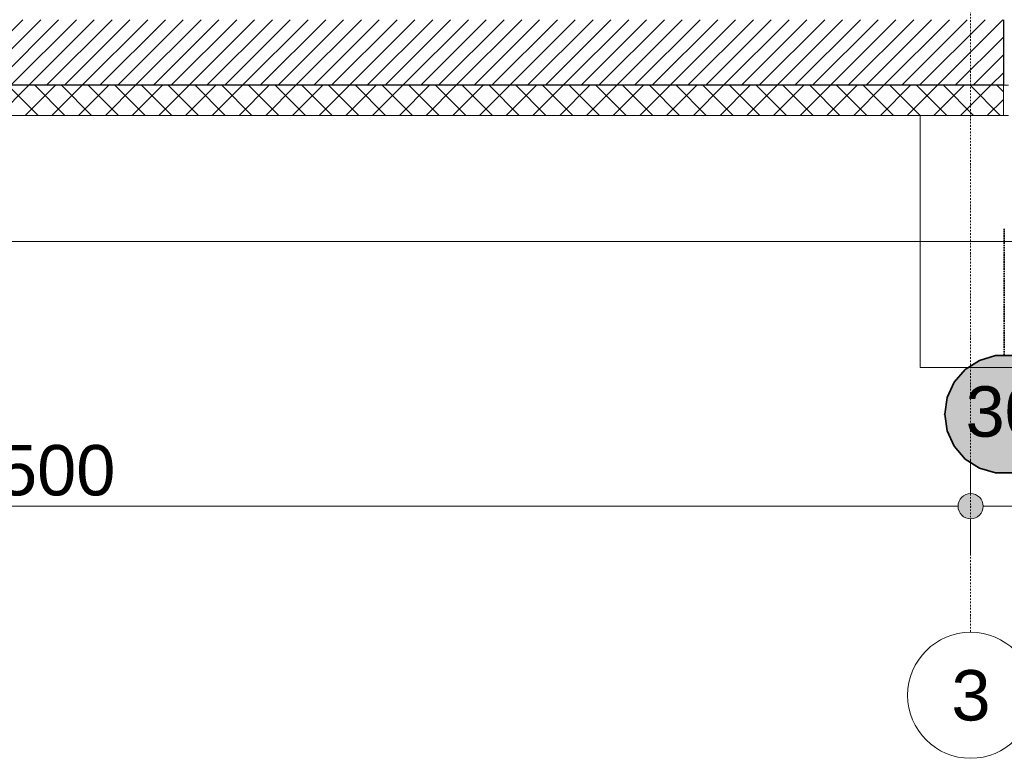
# Model space of a CAD drawing. Extents: x 0 to 92550, y 0 to 59400.
# Tile 72 of 105: x 24465 to 28373, y 35400 to 38330. Entities that reach past the tile are written whole.
import ezdxf
from ezdxf.xclip import XClip

# ---------------------------------------------------------------- set-up
doc = ezdxf.new("R2010")
doc.units = 0
doc.header["$MEASUREMENT"] = 0
doc.header["$XCLIPFRAME"] = 0
for name, pattern in [('Streep-punt fijn', [1251.000023, 626.000023, -312.5, 0, -312.5]), ('Streep-streepje', [1300, 1000, -100, 100, -100]), ('Streeplijn grof', [937.5, 625, -312.5])]:
    doc.linetypes.add(name, pattern=pattern)
for name, color, linetype in [('ZZ 16 Fundering', 7, 'Continuous'), ('ZZ 23 Vloeren geïsoleerd', 7, 'Continuous'), ('ZZ 41 Buitenwandafwerking gevelhout', 7, 'Continuous'), ('ZZ A Stramien', 7, 'Continuous'), ('ZZ B Bouwbesluitlijnen', 7, 'Continuous')]:
    doc.layers.add(name, color=color, linetype=linetype)
doc.styles.add('GENERATED_STYLE_1', font='arial.ttf')

# ---------------------------------------------------------------- blocks, each defined once
blk = doc.blocks.new('Drawing_1_1', base_point=(5738.9, 38400))
at = {"layer": 'ZZ 23 Vloeren geïsoleerd', "linetype": 'Continuous', "lineweight": 0, "true_color": 0x000000}
h = blk.add_hatch(dxfattribs=at)
h.set_pattern_fill('220_Gewapend_beton___pre_62', color=18, style=0, pattern_type=2)
h.set_pattern_definition([(45, (5738.867, 38400), (-35.35534, 35.35534), [])])
h.paths.add_polyline_path([(28368.9, 38330), (23052.1, 38330), (23052.1, 38070), (28368.9, 38070)])
h = blk.add_hatch(dxfattribs=at)
h.set_pattern_fill('415_Isolatie_ruit_0001', color=18, style=0, pattern_type=2)
h.set_pattern_definition([(45, (5738.87, 38400), (-53.033, 53.033), []), (135, (5738.87, 38400), (53.033, 53.033), [])])
h.paths.add_polyline_path([(23052.1, 37950), (28368.9, 37950), (28368.9, 38070), (23052.1, 38070)])
at = {"layer": 'ZZ 41 Buitenwandafwerking gevelhout', "linetype": 'Continuous', "lineweight": 0, "true_color": 0x000000}
blk.add_hatch(color=18, dxfattribs=at).paths.add_polyline_path([(28188.9, 36400), (28192.7, 36380.9), (28203.5, 36364.6), (28219.7, 36353.8), (28238.9, 36350), (28258, 36353.8), (28274.2, 36364.6), (28285.1, 36380.9), (28288.9, 36400), (28285.1, 36419.1), (28274.2, 36435.4), (28258, 36446.2), (28238.9, 36450), (28219.7, 36446.2), (28203.5, 36435.4), (28192.7, 36419.1)])
at = {"layer": 'ZZ B Bouwbesluitlijnen', "linetype": 'Continuous', "lineweight": 0, "true_color": 0x3f0000}
blk.add_hatch(color=18, dxfattribs=at).paths.add_polyline_path([(28136.1, 36764.7), (28139.7, 36723.9), (28150.3, 36684.3), (28167.7, 36647.1), (28191.2, 36613.5), (28220.2, 36584.5), (28253.8, 36561), (28290.9, 36543.7), (28330.5, 36533.1), (28371.4, 36529.5), (28412.2, 36533.1), (28451.8, 36543.7), (28489, 36561), (28522.6, 36584.5), (28551.6, 36613.5), (28575.1, 36647.1), (28592.4, 36684.3), (28603, 36723.9), (28606.6, 36764.7), (28603, 36805.6), (28592.4, 36845.2), (28575.1, 36882.4), (28551.6, 36916), (28522.6, 36945), (28489, 36968.5), (28451.8, 36985.8), (28412.2, 36996.4), (28371.4, 37000), (28330.5, 36996.4), (28290.9, 36985.8), (28253.8, 36968.5), (28220.2, 36945), (28191.2, 36916), (28167.7, 36882.4), (28150.3, 36845.2), (28139.7, 36805.6)])
at = {"layer": 'ZZ 16 Fundering', "color": 7, "linetype": 'Continuous', "lineweight": 5, "ltscale": 0.01}
for p, q in [((28038.9, 37950), (28038.9, 37450)), ((28388.9, 37950), (28368.9, 37950)), ((23326.5, 37450), (28038.9, 37450)), ((28438.9, 37450), (28038.9, 37450)), ((28038.9, 37450), (28038.9, 36950)), ((28038.9, 36950), (28438.9, 36950))]:
    blk.add_line(p, q, dxfattribs=at)
at = {"layer": 'ZZ 23 Vloeren geïsoleerd', "color": 7, "linetype": 'Continuous', "lineweight": 25, "ltscale": 0.01}
for p, q in [((28368.9, 38330), (28368.9, 38070)), ((28368.9, 38070), (23052.1, 38070))]:
    blk.add_line(p, q, dxfattribs=at)
at = {"layer": 'ZZ 23 Vloeren geïsoleerd', "color": 7, "linetype": 'Continuous', "lineweight": 5, "ltscale": 0.01}
blk.add_line((28388.9, 38070), (28368.9, 38070), dxfattribs=at)
at = {"layer": 'ZZ 23 Vloeren geïsoleerd', "color": 7, "linetype": 'Continuous', "lineweight": 9, "ltscale": 0.01}
for p, q in [((28368.9, 38070), (28368.9, 37950)), ((28038.9, 37950), (23326.5, 37950)), ((28368.9, 37950), (28038.9, 37950))]:
    blk.add_line(p, q, dxfattribs=at)
at = {"layer": 'ZZ 41 Buitenwandafwerking gevelhout', "color": 7, "linetype": 'Streep-streepje', "lineweight": 15, "ltscale": 0.01}
blk.add_line((7788.9, 37450), (62238.9, 37450), dxfattribs=at)
at = {"layer": 'ZZ 41 Buitenwandafwerking gevelhout', "color": 7, "linetype": 'Continuous', "lineweight": 5, "ltscale": 0.01}
for p, q in [((28238.9, 36450), (28238.9, 36587.5)), ((20788.9, 36400), (28188.9, 36400)), ((28288.9, 36400), (35688.9, 36400)), ((28238.9, 36212.5), (28238.9, 36350))]:
    blk.add_line(p, q, dxfattribs=at)
blk.add_circle((28238.9, 36400), 50, dxfattribs=at)
at = {"layer": 'ZZ A Stramien', "color": 7, "linetype": 'Streep-punt fijn', "lineweight": 9, "ltscale": 0.01}
for p, q in [((28238.9, 50900), (28238.9, 36400)), ((28238.9, 36400), (28238.9, 35900))]:
    blk.add_line(p, q, dxfattribs=at)
at = {"layer": 'ZZ A Stramien', "color": 7, "linetype": 'Continuous', "lineweight": 9, "ltscale": 0.01}
blk.add_circle((28238.9, 35650), 250, dxfattribs=at)
at = {"layer": 'ZZ A Stramien', "color": 7, "linetype": 'Streep-punt fijn', "lineweight": 9, "ltscale": 0.01}
blk.add_point((28238.9, 36400), dxfattribs=at)
blk.add_point((28238.9, 36400), dxfattribs=at)
at = {"layer": 'ZZ B Bouwbesluitlijnen', "color": 1, "linetype": 'Streeplijn grof', "lineweight": 35, "ltscale": 0.01}
blk.add_line((28371.4, 37000), (28371.4, 37500), dxfattribs=at)
at = {"layer": 'ZZ B Bouwbesluitlijnen', "color": 1, "linetype": 'Continuous', "lineweight": 35, "ltscale": 0.01}
for p, q in [((28273.6, 36978.7), (28217.3, 36942.5)), ((28337.9, 36997.6), (28273.6, 36978.7)), ((28404.8, 36997.6), (28337.9, 36997.6)), ((28217.3, 36942.5), (28173.5, 36891.9)), ((28173.5, 36891.9), (28145.7, 36831)), ((28145.7, 36831), (28136.1, 36764.7)), ((28136.1, 36764.7), (28145.7, 36698.5)), ((28145.7, 36698.5), (28173.5, 36637.6)), ((28173.5, 36637.6), (28217.3, 36587)), ((28217.3, 36587), (28273.6, 36550.8)), ((28273.6, 36550.8), (28337.9, 36531.9)), ((28337.9, 36531.9), (28404.8, 36531.9))]:
    blk.add_line(p, q, dxfattribs=at)
blk.add_point((28136.1, 36764.7), dxfattribs=at)
at = {"color": 7, "linetype": 'Continuous', "lineweight": 5, "insert": (24145.7, 36440), "char_height": 200, "width": 686.384, "attachment_point": 7, "style": 'GENERATED_STYLE_1'}
blk.add_mtext('\\A1;{\\pql;\\fArial|b0|i0|c0|p0;\\W1.000000;7.500}', dxfattribs=at)
at = {"layer": 'ZZ A Stramien', "color": 7, "linetype": 'Continuous', "lineweight": 5, "insert": (28162.6, 35750), "char_height": 200, "attachment_point": 1, "style": 'GENERATED_STYLE_1'}
blk.add_mtext('\\A1;{\\pql;\\pt0;\\fArial|b0|i0|c0|p0;\\W1.000000;3}', dxfattribs=at)
at = {"layer": 'ZZ B Bouwbesluitlijnen', "color": 1, "linetype": 'Continuous', "lineweight": 35, "insert": (28218.8, 36774.4), "char_height": 200, "attachment_point": 4, "style": 'GENERATED_STYLE_1'}
blk.add_mtext('\\A1;{\\pql;\\fArial|b0|i0|c0|p0;\\W1.000000;30}', dxfattribs=at)

msp = doc.modelspace()

# ---------------------------------------------------------------- block references
at = {"color": 7, "linetype": 'Continuous', "lineweight": 25, "ltscale": 0.01}
ref = msp.add_blockref('Drawing_1_1', (5738.9, 38400), dxfattribs=at)
XClip(ref).set_block_clipping_path([(7788.8666666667, 35400), (63337.9746950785, 51400)])

doc.saveas('drawing.dxf')
